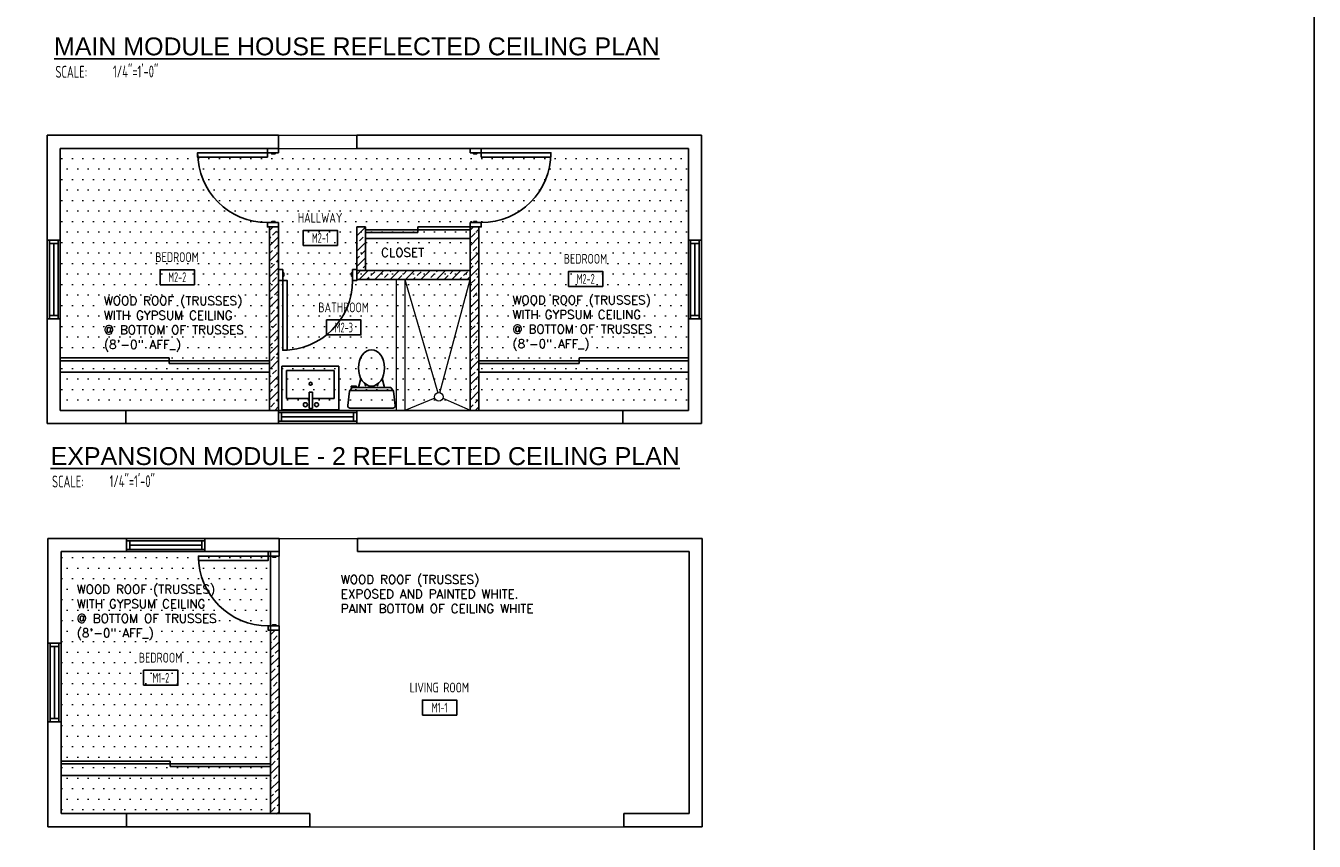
# Model space of a CAD drawing. Header units: inches. Extents: x -3803 to 30266, y -3756 to 4522.
# Tile 32 of 45: x 27607 to 28198, y 2093 to 2467. Entities that reach past the tile are written whole.
import ezdxf
from ezdxf.enums import TextEntityAlignment as Align

# ---------------------------------------------------------------- set-up
doc = ezdxf.new("R2010")
doc.units = ezdxf.units.IN
doc.header["$LTSCALE"] = 0.011
doc.header["$MEASUREMENT"] = 0
doc.linetypes.add('DASHED', pattern=[0.75, 0.5, -0.25])
doc.layers.get('0').update_dxf_attribs({"linetype": 'CONTINUOUS'})
doc.layers.get('Defpoints').update_dxf_attribs({"linetype": 'CONTINUOUS'})
for name, color, linetype in [('a-door', 2, 'CONTINUOUS'), ('FIXT', 8, 'CONTINUOUS'), ('G-SYMB', 1, 'CONTINUOUS'), ('Hatch-ExisWalls', 123, 'CONTINUOUS'), ('roof', 8, 'DASHED'), ('TEXT', 2, 'CONTINUOUS'), ('Walls', 5, 'CONTINUOUS')]:
    doc.layers.add(name, color=color, linetype=linetype)
doc.layers.add('DIM', color=4, linetype='CONTINUOUS', lineweight=13)
doc.styles.add('LAR', font='arial.ttf', dxfattribs={"height": 0.25})
doc.styles.add('MED', font='archstyl.shx', dxfattribs={"width": 0.8, "height": 0.125})
pattern_1 = [(0, (0, 19.24389424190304), (2.40625, 4.8125), [0, -4.8125])]

# ---------------------------------------------------------------- blocks, each defined once
blk = doc.blocks.new('AINC-TITLE')
at = {"layer": 'G-SYMB', "color": 4, "linetype": 'Continuous', "style": 'MED', "width": 0.75}
blk.add_text('SCALE:', height=0.125, dxfattribs=at).set_placement((-0.8802076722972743, -0.3073332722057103))
at = {"layer": 'G-SYMB', "color": 1, "linetype": 'Continuous', "style": 'LAR'}
blk.add_attdef('%%UDRAWING-TITLE', (-0.895149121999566, -0.07174532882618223), '', height=0.1875, dxfattribs=at)
at = {"layer": 'G-SYMB', "color": 4, "linetype": 'Continuous', "style": 'MED', "width": 0.75}
blk.add_attdef('SCALE', (-0.2765239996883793, -0.30362657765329), '', height=0.125, dxfattribs=at)
blk = doc.blocks.new('*U5')
at = {"layer": 'a-door', "color": 2, "linetype": 'Continuous', "lineweight": -3}
for points in [[(2, 5), (4, 5), (4, 37), (2, 37)], [(2, 0), (0, 0), (0, 5), (2, 5)], [(2, 1.5), (2.5, 1.5), (2.5, 3), (2, 3)], [(34, 1.5), (33.5, 1.5), (33.5, 3), (34, 3)], [(34, 0), (36, 0), (36, 5), (34, 5)]]:
    blk.add_lwpolyline(points, close=True, dxfattribs=at)
at = {"layer": 'a-door', "color": 2, "linetype": 'Continuous', "lineweight": -3, "extrusion": (0, 0, -1)}
blk.add_arc((-2, 5), 32, 90, 180, dxfattribs=at)
blk = doc.blocks.new('A$C6F230B04')
at = {"ltscale": 48}
for p, q in [((0.8245002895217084, 18.90848391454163), (3.967940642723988e-09, 25.48698509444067)), ((0.9922372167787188, 26.61134470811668), (20.74702643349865, 26.61134470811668)), ((21.7392636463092, 25.48698509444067), (20.91476336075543, 18.90848391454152)), ((20.80346801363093, 18.63257102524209), (0.9541245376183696, 18.63257102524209)), ((2.04045035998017, 17.13257102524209), (1.03113153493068, 18.41411639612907)), ((20.70813211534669, 18.41411639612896), (19.69881329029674, 17.13257102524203)), ((3.977949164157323, 16.63257102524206), (1.477949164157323, 16.63257102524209)), ((19.69881329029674, 17.13257102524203), (2.04045035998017, 17.13257102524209)), ((5.956269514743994, 13.00324939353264), (4.903768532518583, 17.13257102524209)), ((15.78299413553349, 13.00324939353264), (16.8354951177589, 17.13257102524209))]:
    blk.add_line(p, q, dxfattribs=at)
for p, q in [((1.477949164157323, 17.13257102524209), (1.477949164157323, 16.63257102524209)), ((1.868855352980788, 17.13257102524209), (1.503820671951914, 17.13257102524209)), ((3.977949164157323, 17.13257102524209), (3.977949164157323, 16.63257102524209)), ((7.90369017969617, 15.45019969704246), (7.90369017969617, 16.08457497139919)), ((8.15369017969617, 16.33457497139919), (8.15369017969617, 16.33457497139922)), ((8.40369017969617, 15.8011839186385), (8.40369017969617, 16.08457497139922)), ((13.33557347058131, 15.8011839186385), (13.33557347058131, 16.08457497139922)), ((13.58557347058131, 16.33457497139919), (13.58557347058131, 16.33457497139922)), ((13.83557347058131, 15.45019969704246), (13.83557347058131, 16.08457497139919))]:
    blk.add_line(p, q)
for centre in [(8.15369017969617, 16.09396695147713), (13.58557347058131, 16.09396695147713)]:
    blk.add_circle(centre, 0.125)
for centre, radius, start, end in [((0.9922372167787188, 25.61134470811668), 1.000000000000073, 90, 187.1437757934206), ((20.74702643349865, 25.61134470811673), 1.000000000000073, 352.8562242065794, 90), ((1.816737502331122, 19.03284352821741), 0.9999999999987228, 187.1437757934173, 218.2232423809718), ((19.92252614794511, 19.03284352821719), 0.9999999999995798, 321.7767576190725, 352.8562242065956)]:
    blk.add_arc(centre, radius, start, end, dxfattribs=at)
for centre, start, end in [((8.15369017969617, 16.08457497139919), 90.00000000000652, 180), ((8.15369017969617, 16.08457497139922), 0, 90.00000000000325), ((13.58557347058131, 16.08457497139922), 89.99999999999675, 180), ((13.58557347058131, 16.08457497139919), 0, 89.99999999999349)]:
    blk.add_arc(centre, 0.25, start, end)
blk.add_ellipse((10.86963182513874, 8.247883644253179), major_axis=(0, 8.285400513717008), ratio=0.7241653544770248)
blk = doc.blocks.new('AINC-ROOMID')
at = {"layer": 'G-SYMB'}
blk.add_lwpolyline([(-0.2473152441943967, -0.3518933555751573), (0.2532671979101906, -0.3518933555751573), (0.2532671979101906, -0.1607061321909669), (-0.2473152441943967, -0.1607061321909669)], close=True, dxfattribs=at)
at = {"layer": 'G-SYMB', "color": 4, "linetype": 'Continuous', "style": 'MED', "oblique": -180, "text_generation_flag": 6}
for tag, p in [('%%UROOM-ID', (0, 0.2092985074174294)), ('%%USPAN', (0, 0))]:
    blk.add_attdef(tag, text='', height=0.125, rotation=180, dxfattribs=at).set_placement(p, align=Align.MIDDLE)
at = {"layer": 'G-SYMB', "color": 4, "linetype": 'Continuous', "style": 'MED', "text_generation_flag": 6, "width": 0.75}
blk.add_attdef('R-NUM', text='', height=0.125, rotation=180, dxfattribs=at).set_placement((0.002975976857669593, -0.2562997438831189), align=Align.MIDDLE)
blk = doc.blocks.new('rcp')
h = blk.add_hatch()
h.set_pattern_fill('DOTS', color=1, scale=77)
h.set_pattern_definition(pattern_1)
h.paths.add_polyline_path([(27622.96415403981, 2410.811363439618), (27910.96415403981, 2410.811363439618), (27910.96415403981, 2290.811363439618), (27622.96415403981, 2290.811363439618)])
h = blk.add_hatch()
h.set_pattern_fill('DOTS', color=1, scale=77)
h.set_pattern_definition(pattern_1)
h.paths.add_polyline_path([(27623.32661813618, 2226.068770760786), (27719.32661813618, 2226.068770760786), (27719.32661813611, 2106.068770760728), (27623.32661813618, 2106.068770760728)])
at = {"color": 1}
for p, q in [((27722.96415403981, 2416.811363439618), (27758.96415403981, 2416.811363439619)), ((27776.96415403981, 2350.811363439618), (27776.96415403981, 2290.811363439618)), ((27780.96415403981, 2350.811363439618), (27780.96415403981, 2290.811363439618)), ((27780.96415403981, 2350.811363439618), (27796.03755794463, 2298.851048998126)), ((27797.05380734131, 2298.84634012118), (27810.96415403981, 2350.811363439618)), ((27794.71412913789, 2296.359070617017), (27780.96415403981, 2290.811363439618)), ((27798.36686055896, 2296.379318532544), (27810.96415403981, 2290.887866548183)), ((27723.32661813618, 2232.068770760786), (27759.32661813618, 2232.068770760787)), ((27719.32661813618, 2190.068770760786), (27719.32661813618, 2226.068770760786)), ((27723.32661813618, 2190.068770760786), (27723.32661813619, 2226.068770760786)), ((27737.32661813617, 2100.068770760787), (27881.32661813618, 2100.068770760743))]:
    blk.add_line(p, q, dxfattribs=at)
at = {"color": 4, "ltscale": 10}
blk.add_line((27622.96415403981, 2385.856832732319), (27622.96415403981, 2393.55290231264), dxfattribs=at)
at = {"color": 1}
for points in [[(27622.96415403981, 2410.811363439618), (27910.96415403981, 2410.811363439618), (27910.96415403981, 2290.811363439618), (27622.96415403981, 2290.811363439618), (27622.96415403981, 2410.811363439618)], [(27623.32661813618, 2226.068770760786), (27719.32661813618, 2226.068770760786), (27719.32661813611, 2106.068770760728), (27623.32661813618, 2106.068770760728), (27623.32661813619, 2226.068770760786)]]:
    blk.add_lwpolyline(points, dxfattribs=at)
blk.add_circle((27796.5370626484, 2296.988364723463), 1.928496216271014, dxfattribs=at)
at = {"layer": 'a-door', "color": 2, "linetype": 'Continuous', "lineweight": -3}
for p, q in [((27810.9641540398, 2373.561363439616), (27762.96415403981, 2373.561363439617)), ((27786.96415403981, 2372.311363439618), (27762.96415403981, 2372.311363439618)), ((27810.9641540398, 2374.811363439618), (27786.96415403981, 2374.811363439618)), ((27786.96415403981, 2374.811363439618), (27786.96415403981, 2372.311363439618)), ((27622.96415403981, 2314.811363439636), (27672.96415403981, 2314.811363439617)), ((27622.96415403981, 2313.561363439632), (27718.96415403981, 2313.561363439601)), ((27672.96415403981, 2314.811363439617), (27672.96415403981, 2312.311363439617)), ((27672.96415403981, 2312.311363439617), (27718.96415403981, 2312.3113634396)), ((27910.96415403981, 2313.561363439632), (27814.96415403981, 2313.561363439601)), ((27860.96415403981, 2312.311363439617), (27814.96415403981, 2312.3113634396)), ((27910.96415403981, 2314.811363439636), (27860.96415403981, 2314.811363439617)), ((27860.96415403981, 2314.811363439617), (27860.96415403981, 2312.311363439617)), ((27623.32661813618, 2130.068770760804), (27673.32661813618, 2130.068770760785)), ((27623.32661813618, 2128.8187707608), (27719.32661813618, 2128.818770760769)), ((27673.32661813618, 2130.068770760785), (27673.32661813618, 2127.568770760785)), ((27673.32661813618, 2127.568770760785), (27719.32661813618, 2127.568770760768))]:
    blk.add_line(p, q, dxfattribs=at)
at = {"layer": 'a-door'}
for p, q in [((27616.96415403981, 2368.811363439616), (27616.96415536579, 2332.811363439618)), ((27617.96415403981, 2367.311363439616), (27617.96415403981, 2332.81136543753)), ((27619.96415403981, 2367.311363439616), (27619.96415403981, 2334.31136543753)), ((27621.96415403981, 2367.311363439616), (27621.96415403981, 2332.81136543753)), ((27622.96415403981, 2368.811363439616), (27622.96415403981, 2332.811363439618)), ((27910.96415403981, 2368.811363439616), (27910.96415403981, 2332.811363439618)), ((27911.96415403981, 2367.311363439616), (27911.96415403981, 2332.81136543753)), ((27913.96415403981, 2367.311363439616), (27913.96415403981, 2334.31136543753)), ((27915.96415403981, 2367.311363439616), (27915.96415403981, 2332.81136543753)), ((27916.96415403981, 2368.811363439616), (27916.96415271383, 2332.811363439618)), ((27722.96415403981, 2290.811362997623), (27758.96415403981, 2290.811362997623)), ((27724.46415403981, 2289.811362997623), (27758.9641520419, 2289.811362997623)), ((27724.46415403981, 2287.811362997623), (27757.4641520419, 2287.811362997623)), ((27722.96415403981, 2284.811362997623), (27758.96415403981, 2284.811364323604)), ((27724.46415403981, 2285.811362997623), (27758.9641520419, 2285.811362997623)), ((27653.32661813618, 2232.068770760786), (27689.32661813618, 2232.068770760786)), ((27654.82661813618, 2231.068770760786), (27689.32661613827, 2231.068770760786)), ((27654.82661813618, 2229.068770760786), (27687.82661613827, 2229.068770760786)), ((27653.32661813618, 2226.068770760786), (27689.32661813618, 2226.068772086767)), ((27654.82661813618, 2227.068770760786), (27689.32661613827, 2227.068770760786)), ((27617.32661813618, 2184.068770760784), (27617.32661946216, 2148.068770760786)), ((27618.32661813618, 2182.568770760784), (27618.32661813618, 2148.068772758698)), ((27620.32661813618, 2182.568770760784), (27620.32661813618, 2149.568772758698)), ((27622.32661813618, 2182.568770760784), (27622.32661813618, 2148.068772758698)), ((27623.32661813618, 2184.068770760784), (27623.32661813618, 2148.068770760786))]:
    blk.add_line(p, q, dxfattribs=at)
for points in [[(27617.96415403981, 2368.811363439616), (27617.96415403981, 2367.311363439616), (27621.96415403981, 2367.311363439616), (27621.96415403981, 2368.811363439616)], [(27915.96415403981, 2368.811363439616), (27915.96415403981, 2367.311363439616), (27911.96415403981, 2367.311363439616), (27911.96415403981, 2368.811363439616)], [(27617.96415403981, 2334.31136543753), (27617.96415403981, 2332.81136543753), (27621.96415403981, 2332.81136543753), (27621.96415403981, 2334.31136543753)], [(27915.96415403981, 2334.31136543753), (27915.96415403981, 2332.81136543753), (27911.96415403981, 2332.81136543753), (27911.96415403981, 2334.31136543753)], [(27722.96415403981, 2285.811362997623), (27724.46415403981, 2285.811362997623), (27724.46415403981, 2289.811362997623), (27722.96415403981, 2289.811362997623)], [(27757.4641520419, 2285.811362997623), (27758.9641520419, 2285.811362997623), (27758.9641520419, 2289.811362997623), (27757.4641520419, 2289.811362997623)], [(27653.32661813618, 2227.068770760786), (27654.82661813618, 2227.068770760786), (27654.82661813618, 2231.068770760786), (27653.32661813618, 2231.068770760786)], [(27687.82661613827, 2227.068770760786), (27689.32661613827, 2227.068770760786), (27689.32661613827, 2231.068770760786), (27687.82661613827, 2231.068770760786)], [(27618.32661813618, 2184.068770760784), (27618.32661813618, 2182.568770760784), (27622.32661813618, 2182.568770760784), (27622.32661813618, 2184.068770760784)], [(27618.32661813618, 2149.568772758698), (27618.32661813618, 2148.068772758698), (27622.32661813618, 2148.068772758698), (27622.32661813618, 2149.568772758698)]]:
    blk.add_lwpolyline(points, close=True, dxfattribs=at)
at = {"layer": 'FIXT'}
for p, q in [((27724.63415693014, 2311.046193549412), (27750.63415693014, 2311.046193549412)), ((27724.63415693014, 2291.046193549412), (27724.63415693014, 2311.046193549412)), ((27750.63415693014, 2311.046193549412), (27750.63415693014, 2291.046193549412)), ((27726.63415693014, 2309.046193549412), (27748.63415693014, 2309.046193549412)), ((27726.63415693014, 2296.292219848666), (27726.63415693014, 2309.046193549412)), ((27748.63415693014, 2309.046193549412), (27748.63415693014, 2296.292219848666)), ((27737.08788900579, 2299.076147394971), (27737.08788900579, 2291.635604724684)), ((27738.68996421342, 2299.076147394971), (27737.08788900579, 2299.076147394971)), ((27738.68996421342, 2291.635604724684), (27738.68996421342, 2299.076147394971)), ((27737.08788900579, 2296.292219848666), (27726.63415693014, 2296.292219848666)), ((27748.63415693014, 2296.292219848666), (27738.68996421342, 2296.292219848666)), ((27750.63415693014, 2291.046193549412), (27724.63415693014, 2291.046193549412)), ((27737.08788900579, 2291.635604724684), (27738.68996421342, 2291.635604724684))]:
    blk.add_line(p, q, dxfattribs=at)
for centre, radius in [((27737.77448197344, 2302.968108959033), 0.6865929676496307), ((27735.37140658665, 2293.40992917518), 0.9154448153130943), ((27740.46363152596, 2293.40992917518), 0.9154448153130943)]:
    blk.add_circle(centre, radius, dxfattribs=at)
at = {"layer": 'roof', "ltscale": 53}
for p, q in [((27762.96415403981, 2369.566303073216), (27810.9641540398, 2369.566303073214)), ((27718.96415403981, 2308.316303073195), (27622.96415403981, 2308.316303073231)), ((27814.96415403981, 2308.316303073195), (27910.96415403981, 2308.316303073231)), ((27719.32661813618, 2123.573710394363), (27623.32661813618, 2123.573710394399))]:
    blk.add_line(p, q, dxfattribs=at)
at = {"layer": 'Walls'}
for p, q in [((27616.96415403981, 2416.811363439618), (27722.96415403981, 2416.811363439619)), ((27616.96415403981, 2284.811363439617), (27616.96415403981, 2416.811363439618)), ((27722.96415403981, 2416.811363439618), (27722.96415403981, 2410.811363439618)), ((27758.96415403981, 2416.811363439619), (27916.96415403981, 2416.811363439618)), ((27758.96415403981, 2416.811363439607), (27758.96415403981, 2410.811363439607)), ((27916.96415403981, 2416.811363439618), (27916.96415403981, 2284.811363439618)), ((27622.96415403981, 2410.811363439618), (27722.96415403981, 2410.811363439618)), ((27622.96415403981, 2290.811363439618), (27622.96415403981, 2410.811363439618)), ((27758.96415403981, 2410.811363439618), (27910.96415403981, 2410.811363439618)), ((27910.96415403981, 2410.811363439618), (27910.96415403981, 2290.811363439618)), ((27718.96415403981, 2374.811363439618), (27718.96415403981, 2290.811363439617)), ((27722.96415403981, 2374.811363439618), (27722.96415403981, 2290.811363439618)), ((27758.96415403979, 2355.311363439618), (27758.96415403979, 2374.811363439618)), ((27762.96415403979, 2374.811363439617), (27758.96415403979, 2374.811363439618)), ((27762.96415403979, 2354.811363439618), (27762.96415403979, 2374.811363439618)), ((27810.96415403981, 2374.811363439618), (27810.96415403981, 2290.811363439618)), ((27814.96415403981, 2374.811363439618), (27814.96415403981, 2290.811363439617)), ((27622.96415403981, 2368.811363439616), (27616.96415403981, 2368.811363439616)), ((27910.96415403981, 2368.811363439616), (27916.96415403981, 2368.811363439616)), ((27810.96415403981, 2354.811363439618), (27758.96415403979, 2354.811363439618)), ((27758.96415403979, 2354.811363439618), (27758.96415403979, 2350.811363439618)), ((27810.96415403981, 2350.811363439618), (27758.96415403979, 2350.811363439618)), ((27622.96415403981, 2332.811363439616), (27616.96415536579, 2332.811363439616)), ((27910.96415403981, 2332.811363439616), (27916.96415271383, 2332.811363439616)), ((27910.96415403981, 2290.811363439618), (27622.96415403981, 2290.811363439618)), ((27652.96415845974, 2290.811363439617), (27652.96415868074, 2284.811363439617)), ((27722.96415403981, 2290.811362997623), (27722.96415403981, 2284.811362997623)), ((27758.96415403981, 2290.811362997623), (27758.96415403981, 2284.811364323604)), ((27880.9641540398, 2290.811363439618), (27880.9641540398, 2284.811363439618)), ((27916.96415403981, 2284.811363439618), (27616.96415403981, 2284.811363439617)), ((27617.32661813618, 2232.068770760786), (27723.32661813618, 2232.068770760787)), ((27617.32661813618, 2100.068770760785), (27617.32661813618, 2232.068770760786)), ((27653.32661813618, 2232.068770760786), (27653.32661813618, 2226.068770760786)), ((27689.32661813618, 2232.068770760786), (27689.32661813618, 2226.068772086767)), ((27723.32661813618, 2232.068770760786), (27723.32661813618, 2226.068770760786)), ((27759.32661813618, 2232.068770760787), (27917.32661813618, 2232.068770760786)), ((27759.32661813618, 2232.068770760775), (27759.32661813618, 2226.068770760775)), ((27917.32661813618, 2232.068770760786), (27917.32661813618, 2100.068770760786)), ((27623.32661813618, 2226.068770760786), (27723.32661813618, 2226.068770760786)), ((27623.32661813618, 2106.068770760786), (27623.32661813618, 2226.068770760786)), ((27759.32661813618, 2226.068770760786), (27911.32661813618, 2226.068770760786)), ((27911.32661813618, 2226.068770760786), (27911.32661813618, 2106.068770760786)), ((27719.32661813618, 2190.068770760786), (27719.32661813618, 2106.068770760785)), ((27723.32661813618, 2190.068770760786), (27723.32661813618, 2106.068770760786)), ((27623.32661813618, 2184.068770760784), (27617.32661813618, 2184.068770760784)), ((27623.32661813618, 2148.068770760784), (27617.32661946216, 2148.068770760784)), ((27737.32661813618, 2106.068770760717), (27623.32661813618, 2106.068770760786)), ((27653.32661813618, 2106.068770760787), (27653.32661813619, 2100.068770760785)), ((27737.32661813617, 2100.068770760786), (27737.32661813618, 2106.068770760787)), ((27737.32661813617, 2100.068770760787), (27737.32661813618, 2106.068770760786)), ((27911.32661813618, 2106.068770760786), (27881.32661813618, 2106.068770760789)), ((27881.32661813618, 2100.068770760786), (27881.32661813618, 2106.068770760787)), ((27737.32661813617, 2100.068770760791), (27617.32661813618, 2100.068770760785)), ((27917.32661813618, 2100.068770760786), (27881.32661813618, 2100.068770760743))]:
    blk.add_line(p, q, dxfattribs=at)
ref = blk.add_blockref('AINC-ROOMID', (27742.12786377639, 2379.027747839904), dxfattribs=dict(xscale=31.40809428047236, yscale=35.94597718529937, zscale=31.40809428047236))
ref.add_attrib('%%USPAN', 'HALLWAY', dxfattribs={"layer": 'G-SYMB', "color": 4, "linetype": 'Continuous', "height": 4.493247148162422, "rotation": 180, "style": 'MED', "text_generation_flag": 6, "width": 0.8737582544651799}).set_placement((27742.12786377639, 2379.027747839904), align=Align.MIDDLE)
ref.add_attrib('R-NUM', 'M2-1', dxfattribs={"layer": 'G-SYMB', "color": 4, "linetype": 'Continuous', "height": 4.493247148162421, "rotation": 180, "style": 'MED', "text_generation_flag": 6, "width": 0.6553186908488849}).set_placement((27742.22133353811, 2369.814803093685), align=Align.MIDDLE)
ref = blk.add_blockref('AINC-ROOMID', (27676.52810795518, 2361.023952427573), dxfattribs=dict(xscale=31.40809428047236, yscale=35.94597718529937, zscale=31.40809428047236))
ref.add_attrib('%%USPAN', 'BEDROOM', dxfattribs={"layer": 'G-SYMB', "color": 4, "linetype": 'Continuous', "height": 4.493247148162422, "rotation": 180, "style": 'MED', "text_generation_flag": 6, "width": 0.8737582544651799}).set_placement((27676.52810795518, 2361.023952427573), align=Align.MIDDLE)
ref.add_attrib('R-NUM', 'M2-2', dxfattribs={"layer": 'G-SYMB', "color": 4, "linetype": 'Continuous', "height": 4.493247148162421, "rotation": 180, "style": 'MED', "text_generation_flag": 6, "width": 0.6553186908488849}).set_placement((27676.6215777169, 2351.811007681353), align=Align.MIDDLE)
ref = blk.add_blockref('AINC-ROOMID', (27863.78669480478, 2360.255838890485), dxfattribs=dict(xscale=31.40809428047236, yscale=35.94597718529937, zscale=31.40809428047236))
ref.add_attrib('%%USPAN', 'BEDROOM', dxfattribs={"layer": 'G-SYMB', "color": 4, "linetype": 'Continuous', "height": 4.493247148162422, "rotation": 180, "style": 'MED', "text_generation_flag": 6, "width": 0.8737582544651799}).set_placement((27863.78669480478, 2360.255838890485), align=Align.MIDDLE)
ref.add_attrib('R-NUM', 'M2-2', dxfattribs={"layer": 'G-SYMB', "color": 4, "linetype": 'Continuous', "height": 4.493247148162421, "rotation": 180, "style": 'MED', "text_generation_flag": 6, "width": 0.6553186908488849}).set_placement((27863.88016456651, 2351.042894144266), align=Align.MIDDLE)
ref = blk.add_blockref('AINC-ROOMID', (27752.8870133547, 2337.980893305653), dxfattribs=dict(xscale=31.40809428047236, yscale=35.94597718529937, zscale=31.40809428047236))
ref.add_attrib('%%USPAN', 'BATHROOM', dxfattribs={"layer": 'G-SYMB', "color": 4, "linetype": 'Continuous', "height": 4.493247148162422, "rotation": 180, "style": 'MED', "text_generation_flag": 6, "width": 0.8737582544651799}).set_placement((27752.8870133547, 2337.980893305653), align=Align.MIDDLE)
ref.add_attrib('R-NUM', 'M2-3', dxfattribs={"layer": 'G-SYMB', "color": 4, "linetype": 'Continuous', "height": 4.493247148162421, "rotation": 180, "style": 'MED', "text_generation_flag": 6, "width": 0.6553186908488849}).set_placement((27752.98048311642, 2328.767948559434), align=Align.MIDDLE)
ref = blk.add_blockref('AINC-ROOMID', (27668.97314118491, 2177.49682840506), dxfattribs=dict(xscale=31.40809428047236, yscale=35.94597718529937, zscale=31.40809428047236))
ref.add_attrib('%%USPAN', 'BEDROOM', dxfattribs={"layer": 'G-SYMB', "color": 4, "linetype": 'Continuous', "height": 4.493247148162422, "rotation": 180, "style": 'MED', "text_generation_flag": 6, "width": 0.8737582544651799}).set_placement((27668.97314118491, 2177.49682840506), align=Align.MIDDLE)
ref.add_attrib('R-NUM', 'M1-2', dxfattribs={"layer": 'G-SYMB', "color": 4, "linetype": 'Continuous', "height": 4.493247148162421, "rotation": 180, "style": 'MED', "text_generation_flag": 6, "width": 0.6553186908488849}).set_placement((27669.06661094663, 2168.28388365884), align=Align.MIDDLE)
ref = blk.add_blockref('AINC-ROOMID', (27796.80134215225, 2163.812257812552), dxfattribs=dict(xscale=31.40809428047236, yscale=35.94597718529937, zscale=31.40809428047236))
ref.add_attrib('%%USPAN', 'LIVING ROOM', dxfattribs={"layer": 'G-SYMB', "color": 4, "linetype": 'Continuous', "height": 4.493247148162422, "rotation": 180, "style": 'MED', "text_generation_flag": 6, "width": 0.8737582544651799}).set_placement((27796.80134215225, 2163.812257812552), align=Align.MIDDLE)
ref.add_attrib('R-NUM', 'M1-1', dxfattribs={"layer": 'G-SYMB', "color": 4, "linetype": 'Continuous', "height": 4.493247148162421, "rotation": 180, "style": 'MED', "text_generation_flag": 6, "width": 0.6553186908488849}).set_placement((27796.89481191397, 2154.599313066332), align=Align.MIDDLE)
at = {"layer": 'a-door', "color": 2, "linetype": 'Continuous', "lineweight": -3}
for p, xscale, rotation in [((27722.96415403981, 2410.811363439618), -1.000000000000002, 90), ((27722.96415403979, 2355.311363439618), -1, 180), ((27723.32661813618, 2226.068770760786), -1.000000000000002, 90)]:
    blk.add_blockref('*U5', p, dxfattribs=dict(at, xscale=xscale, rotation=rotation))
at = {"layer": 'a-door', "color": 2, "linetype": 'Continuous', "lineweight": -3, "rotation": 270}
blk.add_blockref('*U5', (27810.96415403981, 2410.811363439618), dxfattribs=at)
at = {"layer": 'DIM', "xscale": 43.66204933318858, "yscale": 43.66204933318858, "zscale": 43.66204933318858}
for p, values in [((27659.20466573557, 2456.598147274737), {'%%UDRAWING-TITLE': '%%UMAIN MODULE HOUSE REFLECTED CEILING PLAN', 'SCALE': '1/4"=1\'-0"'}), ((27657.64902229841, 2268.893417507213), {'%%UDRAWING-TITLE': '%%UEXPANSION MODULE - 2 REFLECTED CEILING PLAN', 'SCALE': '1/4"=1\'-0"'})]:
    blk.add_blockref('AINC-TITLE', p, dxfattribs=at).add_auto_attribs(values)
at = {"layer": 'FIXT', "xscale": -1, "rotation": 180}
blk.add_blockref('A$C6F230B04', (27754.80999968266, 2318.478600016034), dxfattribs=at)
at = {"layer": 'TEXT', "color": 2, "char_height": 4.000692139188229, "width": 137.2542559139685, "attachment_point": 1}
for s, insert in [('{\\Fromans|c0;CLOSET}', (27770.05758463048, 2365.131641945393)), ('{\\Fromans|c0;WOOD ROOF (TRUSSES)\\PWITH GYPSUM CEILING \\P@ BOTTOM OF TRUSSES \\P(8\'-0" AFF_)}', (27642.96229817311, 2343.023734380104)), ('{\\Fromans|c0;WOOD ROOF (TRUSSES)\\PWITH GYPSUM CEILING \\P@ BOTTOM OF TRUSSES \\P(8\'-0" AFF_)}', (27830.30729903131, 2343.345918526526)), ('{\\Fromans|c0;WOOD ROOF (TRUSSES)\\PEXPOSED AND PAINTED WHITE.\\PPAINT BOTTOM OF CEILING WHITE }', (27751.61644822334, 2215.327879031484)), ('{\\Fromans|c0;WOOD ROOF (TRUSSES)\\PWITH GYPSUM CEILING \\P@ BOTTOM OF TRUSSES \\P(8\'-0" AFF_)}', (27630.52475715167, 2210.826746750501))]:
    blk.add_mtext(s, dxfattribs=dict(at, insert=insert))

msp = doc.modelspace()

# ---------------------------------------------------------------- hatches: boundary and pattern name
at = {"layer": 'Hatch-ExisWalls'}
h = msp.add_hatch(dxfattribs=at)
h.set_pattern_fill('ANSI33', color=4, scale=20)
h.set_pattern_definition([(45, (-1522.047993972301, 23.50495217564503), (-3.535533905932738, 3.535533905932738), []), (45, (-1518.512460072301, 23.50495217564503), (-3.535533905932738, 3.535533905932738), [2.5, -1.25])])
h.paths.add_polyline_path([(27722.95192496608, 2374.860372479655), (27718.95192496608, 2374.860372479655), (27718.95192496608, 2290.860372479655), (27722.95192496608, 2290.860372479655)])
h.paths.add_polyline_path([(27814.95192496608, 2374.860372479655), (27810.95192496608, 2374.860372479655), (27810.95192496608, 2290.860372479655), (27814.95192496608, 2290.860372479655)])
h.paths.add_polyline_path([(27810.95192496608, 2354.860372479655), (27758.95192496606, 2354.860372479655), (27758.95192496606, 2350.860372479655), (27810.95192496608, 2350.860372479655)])
h.paths.add_polyline_path([(27762.95192496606, 2374.860372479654), (27758.95192496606, 2374.860372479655), (27758.95192496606, 2355.360372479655), (27758.95192496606, 2354.860372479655), (27762.95192496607, 2354.860372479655)])
h = msp.add_hatch(dxfattribs=at)
h.set_pattern_fill('ANSI33', color=4, scale=20)
h.set_pattern_definition([(45, (-1521.719215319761, -755.8619693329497), (-3.535533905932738, 3.535533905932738), []), (45, (-1518.183681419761, -755.8619693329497), (-3.535533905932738, 3.535533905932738), [2.5, -1.25])])
h.paths.add_polyline_path([(27723.28070361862, 2189.726868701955), (27719.28070361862, 2189.726868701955), (27719.28070361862, 2105.726868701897), (27723.28070361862, 2105.726868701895)])

# ---------------------------------------------------------------- linework, layer by layer
at = {"layer": 'Defpoints', "ltscale": 10}
msp.add_lwpolyline([(26234.50808668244, 3241.895706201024), (28197.92659095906, 3241.895706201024), (28197.92659095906, 184.7981223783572), (26234.50808668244, 182.4597097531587)], close=True, dxfattribs=at)

# ---------------------------------------------------------------- block references
at = {"layer": 'DIM'}
msp.add_blockref('rcp', (0, 0), dxfattribs=at)

doc.saveas('drawing.dxf')
